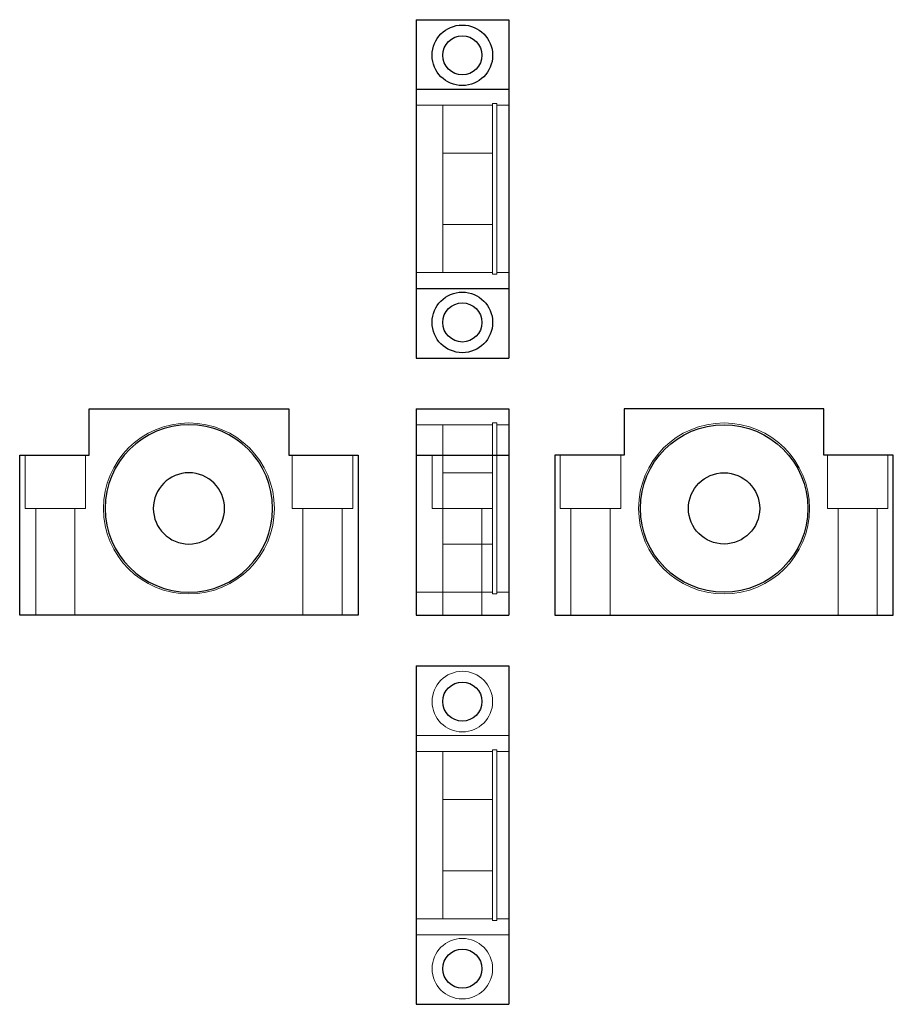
# Model space of a CAD drawing. Header units: millimetres. Extents: x 5904 to 6149, y 7047 to 7323.
import ezdxf
from ezdxf.lldxf.tags import DXFTag

# ---------------------------------------------------------------- set-up
doc = ezdxf.new("R2010")
doc.units = ezdxf.units.MM
doc.layers.add('1', color=7, linetype='CONTINUOUS', true_color=0xffffff)
tags = doc.linetypes.add('DASHED', pattern=[25.72, 12.86, -12.86]).pattern_tags.tags
tags[6:7] = [DXFTag(74, 4), DXFTag(75, 0), DXFTag(340, '0'), DXFTag(46, 0.0), DXFTag(50, 0.0), DXFTag(44, 0.0), DXFTag(45, 0.0)]
tags[4:5] = [DXFTag(74, 4), DXFTag(75, 0), DXFTag(340, '0'), DXFTag(46, 0.0), DXFTag(50, 0.0), DXFTag(44, 0.0), DXFTag(45, 0.0)]

msp = doc.modelspace()

# ---------------------------------------------------------------- linework, layer by layer
at = {"layer": '1', "color": 7, "linetype": 'Continuous'}
for p, q in [((6015.06, 7323.03), (6015.06, 7303.53)), ((6015.06, 7323.03), (6041.06, 7323.03)), ((6041.06, 7323.03), (6041.06, 7303.53)), ((6015.06, 7303.53), (6015.06, 7247.53)), ((6015.06, 7303.53), (6041.06, 7303.53)), ((6041.06, 7303.53), (6041.06, 7247.53)), ((6015.06, 7247.53), (6041.06, 7247.53)), ((6015.06, 7247.53), (6015.06, 7228.03)), ((6041.06, 7247.53), (6041.06, 7228.03)), ((6015.06, 7228.03), (6041.06, 7228.03)), ((5923.31, 7213.8), (5979.31, 7213.8)), ((5923.31, 7200.8), (5923.31, 7213.8)), ((5979.31, 7213.8), (5979.31, 7200.8)), ((6015.06, 7213.8), (6041.06, 7213.8)), ((6015.06, 7213.8), (6015.06, 7200.8)), ((6041.06, 7213.8), (6041.06, 7200.8)), ((6073.52, 7213.8), (6073.52, 7200.8)), ((6129.52, 7213.8), (6073.52, 7213.8)), ((6129.52, 7200.8), (6129.52, 7213.8)), ((5903.81, 7200.8), (5923.31, 7200.8)), ((5903.81, 7155.8), (5903.81, 7200.8)), ((5979.31, 7200.8), (5998.81, 7200.8)), ((5998.81, 7200.8), (5998.81, 7155.8)), ((6015.06, 7200.8), (6041.06, 7200.8)), ((6015.06, 7200.8), (6015.06, 7155.8)), ((6041.06, 7200.8), (6041.06, 7155.8)), ((6054.02, 7200.8), (6054.02, 7155.8)), ((6073.52, 7200.8), (6054.02, 7200.8)), ((6149.02, 7200.8), (6129.52, 7200.8)), ((6149.02, 7155.8), (6149.02, 7200.8)), ((5998.81, 7155.8), (5903.81, 7155.8)), ((6015.06, 7155.8), (6041.06, 7155.8)), ((6054.02, 7155.8), (6149.02, 7155.8)), ((6015.06, 7141.56), (6041.06, 7141.56)), ((6015.06, 7141.56), (6015.06, 7046.56)), ((6041.06, 7141.56), (6041.06, 7046.56)), ((6015.06, 7046.56), (6041.06, 7046.56))]:
    msp.add_line(p, q, dxfattribs=at)
at = {"layer": '1', "color": 8, "linetype": 'DASHED', "lineweight": 5}
for p, q in [((6022.56, 7299.03), (6015.06, 7299.03)), ((6036.56, 7299.03), (6022.56, 7299.03)), ((6022.56, 7299.03), (6022.56, 7252.03)), ((6037.76, 7299.53), (6036.56, 7299.53)), ((6036.56, 7299.53), (6036.56, 7275.53)), ((6037.76, 7299.53), (6037.76, 7275.53)), ((6041.06, 7299.03), (6037.76, 7299.03)), ((6036.56, 7285.53), (6022.56, 7285.53)), ((6036.56, 7275.53), (6036.56, 7251.53)), ((6037.76, 7275.53), (6037.76, 7251.53)), ((6022.56, 7265.53), (6036.56, 7265.53)), ((6015.06, 7252.03), (6022.56, 7252.03)), ((6022.56, 7252.03), (6036.56, 7252.03)), ((6037.76, 7252.03), (6041.06, 7252.03)), ((6036.56, 7251.53), (6037.76, 7251.53)), ((6022.56, 7209.3), (6015.06, 7209.3)), ((6036.56, 7209.3), (6022.56, 7209.3)), ((6022.56, 7185.8), (6022.56, 7209.3)), ((6037.76, 7209.8), (6036.56, 7209.8)), ((6036.56, 7209.8), (6036.56, 7200.79)), ((6037.76, 7209.8), (6037.76, 7161.8)), ((6041.06, 7209.3), (6037.76, 7209.3)), ((5905.31, 7200.8), (5905.31, 7185.8)), ((5922.31, 7185.8), (5922.31, 7200.8)), ((5980.31, 7200.8), (5980.31, 7185.8)), ((5997.31, 7185.8), (5997.31, 7200.8)), ((6019.56, 7200.8), (6019.56, 7185.8)), ((6036.56, 7185.8), (6036.56, 7200.8)), ((6055.52, 7200.8), (6055.52, 7185.8)), ((6072.52, 7185.8), (6072.52, 7200.8)), ((6130.52, 7200.8), (6130.52, 7185.8)), ((6147.52, 7185.8), (6147.52, 7200.8)), ((6036.56, 7195.8), (6022.56, 7195.8)), ((5905.31, 7185.8), (5922.31, 7185.8)), ((5908.31, 7185.8), (5908.31, 7155.8)), ((5919.31, 7155.8), (5919.31, 7185.8)), ((5980.31, 7185.8), (5997.31, 7185.8)), ((5983.31, 7185.8), (5983.31, 7155.8)), ((5994.31, 7155.8), (5994.31, 7185.8)), ((6036.56, 7185.8), (6019.56, 7185.8)), ((6022.56, 7185.8), (6022.56, 7155.8)), ((6033.56, 7155.8), (6033.56, 7185.8)), ((6036.56, 7185.8), (6036.56, 7161.8)), ((6064.02, 7185.8), (6055.52, 7185.8)), ((6058.52, 7185.8), (6058.52, 7155.8)), ((6072.52, 7185.8), (6064.02, 7185.8)), ((6069.52, 7155.8), (6069.52, 7185.8)), ((6139.02, 7185.8), (6130.52, 7185.8)), ((6133.52, 7185.8), (6133.52, 7155.8)), ((6147.52, 7185.8), (6139.02, 7185.8)), ((6144.52, 7155.8), (6144.52, 7185.8)), ((6022.56, 7175.8), (6036.56, 7175.8)), ((6015.06, 7162.3), (6022.56, 7162.3)), ((6022.56, 7162.3), (6036.56, 7162.3)), ((6036.56, 7161.8), (6037.76, 7161.8)), ((6037.76, 7162.3), (6041.06, 7162.3)), ((6015.06, 7122.06), (6041.06, 7122.06)), ((6022.56, 7117.56), (6015.06, 7117.56)), ((6036.56, 7117.56), (6022.56, 7117.56)), ((6022.56, 7094.06), (6022.56, 7117.56)), ((6037.76, 7118.06), (6036.56, 7118.06)), ((6036.56, 7070.06), (6036.56, 7118.06)), ((6037.76, 7070.06), (6037.76, 7118.06)), ((6041.06, 7117.56), (6037.76, 7117.56)), ((6036.56, 7104.06), (6022.56, 7104.06)), ((6022.56, 7070.56), (6022.56, 7094.06)), ((6022.56, 7084.06), (6036.56, 7084.06)), ((6015.06, 7070.56), (6022.56, 7070.56)), ((6022.56, 7070.56), (6036.56, 7070.56)), ((6036.56, 7070.06), (6037.76, 7070.06)), ((6037.76, 7070.56), (6041.06, 7070.56)), ((6015.06, 7066.06), (6041.06, 7066.06))]:
    msp.add_line(p, q, dxfattribs=at)
at = {"layer": '1', "color": 7, "linetype": 'Continuous'}
for centre, radius in [((6028.06, 7313.03), 8.5), ((6028.06, 7313.03), 5.5), ((6028.06, 7238.03), 8.5), ((6028.06, 7238.03), 5.5), ((6101.52, 7185.8), 23.5), ((6101.52, 7185.8), 10), ((6028.06, 7131.56), 5.5), ((6028.06, 7056.56), 5.5)]:
    msp.add_circle(centre, radius, dxfattribs=at)
at = {"layer": '1', "color": 8, "linetype": 'DASHED', "lineweight": 5}
msp.add_circle((5951.31, 7185.8), 24, dxfattribs=at)
at = {"layer": '1', "color": 7, "linetype": 'Continuous', "extrusion": (0, 0, -1)}
for radius in [23.5, 10]:
    msp.add_circle((-5951.31, 7185.8), radius, dxfattribs=at)
at = {"layer": '1', "color": 8, "linetype": 'DASHED', "lineweight": 5, "extrusion": (0, 0, -1)}
for centre, radius in [((-6101.52, 7185.8), 24), ((-6028.06, 7131.56), 8.5), ((-6028.06, 7056.56), 8.5)]:
    msp.add_circle(centre, radius, dxfattribs=at)

doc.saveas('drawing.dxf')
